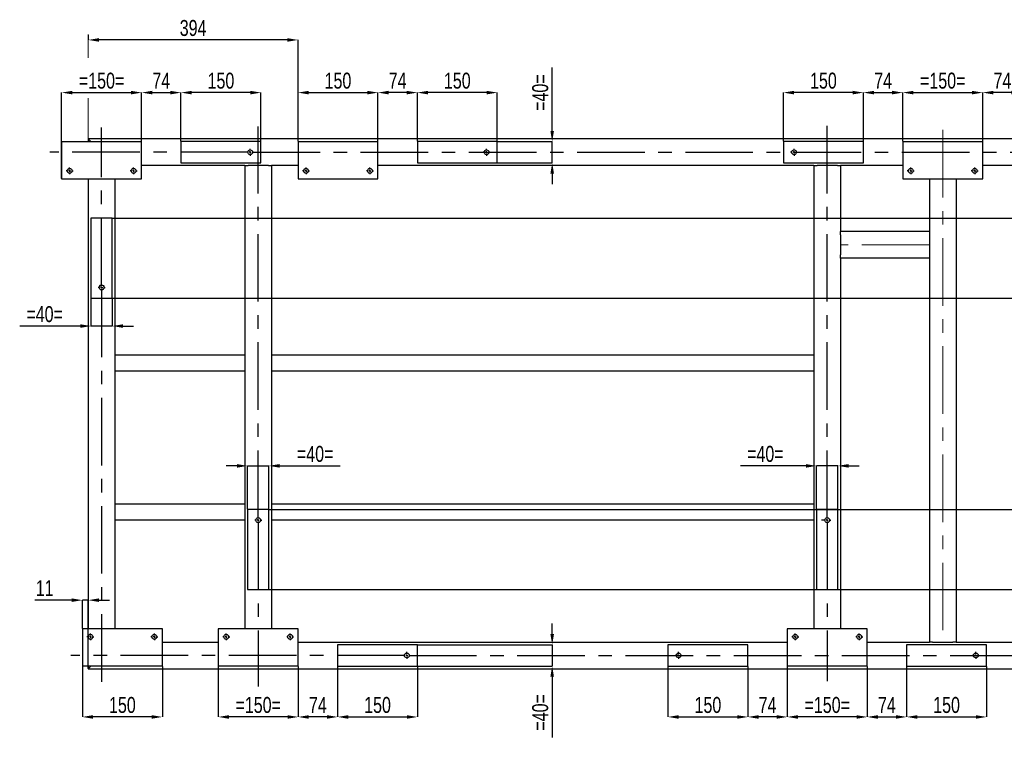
# Model space of a CAD drawing. Header units: millimetres. Extents: x 0 to 841, y 0 to 594.
# Tile 10 of 12: x 483 to 668, y 297 to 432. Entities that reach past the tile are written whole.
import ezdxf

# ---------------------------------------------------------------- set-up
doc = ezdxf.new("R2010")
doc.units = ezdxf.units.MM
doc.header["$PDSIZE"] = -1
doc.linetypes.add('CENTERX2', pattern=[20.32, 12.7, -2.54, 2.54, -2.54])
doc.layers.add('COTES', color=1, linetype='Continuous')
doc.layers.add('TRAIT-MIXTES', color=3, linetype='CENTERX2')
doc.layers.add('TRAIT-FORT', color=4, linetype='Continuous', lineweight=25)
doc.styles.add('SLDTEXTSTYLE0', font='TXT', dxfattribs={"width": 0.75})
doc.dimstyles.new('SLDDIMSTYLE0', dxfattribs={"dimtxt": 3, "dimasz": 2, "dimexe": 0, "dimexo": 0.0625, "dimgap": 0.75, "dimtad": 1, "dimdec": 0, "dimlfac": 10, "dimrnd": 1e-09, "dimzin": 12, "dimdsep": 46, "dimtxsty": 'SLDTEXTSTYLE0', "dimsah": 1, "dimcen": 0.09, "dimadec": 0, "dimazin": 3, "dimtfac": 1, "dimtdec": 0, "dimtofl": 0, "dimtmove": 0, "dimatfit": 3, "dimfxl": 1, "dimfrac": 2, "dimtolj": 1, "dimtzin": 12, "dimarcsym": 0})
doc.dimstyles.new('SLDDIMSTYLE1', dxfattribs={"dimtxt": 3, "dimasz": 2, "dimexe": 0, "dimexo": 0.0625, "dimgap": 0.75, "dimtad": 1, "dimdec": 0, "dimlfac": 10, "dimrnd": 1e-09, "dimzin": 12, "dimdsep": 46, "dimtxsty": 'SLDTEXTSTYLE0', "dimsah": 1, "dimcen": 0.09, "dimadec": 0, "dimazin": 3, "dimtfac": 1, "dimtdec": 0, "dimtmove": 0, "dimatfit": 0, "dimfxl": 1, "dimfrac": 2, "dimtolj": 1, "dimtzin": 12, "dimarcsym": 0})

# ---------------------------------------------------------------- blocks, each defined once
blk = doc.blocks.new('_D_45')
at = {"layer": 'COTES', "color": 0, "lineweight": -2, "transparency": 16777216}
for p, q in [((496.36, 429.35), (496.36, 428.39)), ((533.73, 428.39), (498.36, 428.39)), ((535.73, 409.37), (535.73, 428.39))]:
    blk.add_line(p, q, dxfattribs=at)
at = {"layer": 'COTES', "color": 0, "transparency": 16777216}
for points in [[(498.36, 428.73), (498.36, 428.06), (496.36, 428.39)], [(533.73, 428.73), (533.73, 428.06), (535.73, 428.39)]]:
    blk.add_solid(points, dxfattribs=at)
at = {"layer": 'Defpoints', "color": 0, "transparency": 16777216}
for p in [(496.36, 429.41), (496.36, 428.39), (535.73, 409.31)]:
    blk.add_point(p, dxfattribs=at)
at = {"layer": 'COTES', "color": 0, "transparency": 16777216, "insert": (516.04, 432.14), "char_height": 3, "attachment_point": 2, "style": 'SLDTEXTSTYLE0'}
blk.add_mtext('\\A1;394', dxfattribs=at)
blk = doc.blocks.new('_D_46')
at = {"layer": 'COTES', "color": 0, "lineweight": -2, "transparency": 16777216}
for p, q in [((491.36, 402.37), (491.36, 418.5)), ((493.36, 418.5), (504.36, 418.5)), ((506.36, 402.37), (506.36, 418.5))]:
    blk.add_line(p, q, dxfattribs=at)
at = {"layer": 'COTES', "color": 0, "transparency": 16777216}
for points in [[(493.36, 418.84), (493.36, 418.17), (491.36, 418.5)], [(504.36, 418.84), (504.36, 418.17), (506.36, 418.5)]]:
    blk.add_solid(points, dxfattribs=at)
at = {"layer": 'Defpoints', "color": 0, "transparency": 16777216}
for p in [(506.36, 418.5), (491.36, 402.31), (506.36, 402.31)]:
    blk.add_point(p, dxfattribs=at)
at = {"layer": 'COTES', "color": 0, "transparency": 16777216, "insert": (498.86, 422.25), "char_height": 3, "attachment_point": 2, "style": 'SLDTEXTSTYLE0'}
blk.add_mtext('\\A1;=150=', dxfattribs=at)
blk = doc.blocks.new('_D_47')
at = {"layer": 'COTES', "color": 0, "lineweight": -2, "transparency": 16777216}
for p, q in [((513.76, 409.37), (513.76, 418.5)), ((526.76, 418.5), (515.76, 418.5)), ((528.76, 409.37), (528.76, 418.5))]:
    blk.add_line(p, q, dxfattribs=at)
at = {"layer": 'COTES', "color": 0, "transparency": 16777216}
for points in [[(515.76, 418.84), (515.76, 418.17), (513.76, 418.5)], [(526.76, 418.84), (526.76, 418.17), (528.76, 418.5)]]:
    blk.add_solid(points, dxfattribs=at)
at = {"layer": 'Defpoints', "color": 0, "transparency": 16777216}
for p in [(513.76, 418.5), (513.76, 409.31), (528.76, 409.31)]:
    blk.add_point(p, dxfattribs=at)
at = {"layer": 'COTES', "color": 0, "transparency": 16777216, "insert": (521.26, 422.25), "char_height": 3, "attachment_point": 2, "style": 'SLDTEXTSTYLE0'}
blk.add_mtext('\\A1;150', dxfattribs=at)
blk = doc.blocks.new('_D_48')
at = {"layer": 'COTES', "color": 0, "lineweight": -2, "transparency": 16777216}
for p, q in [((506.36, 409.37), (506.36, 418.5)), ((508.36, 418.5), (511.76, 418.5)), ((513.76, 409.37), (513.76, 418.5))]:
    blk.add_line(p, q, dxfattribs=at)
at = {"layer": 'COTES', "color": 0, "transparency": 16777216}
for points in [[(508.36, 418.84), (508.36, 418.17), (506.36, 418.5)], [(511.76, 418.84), (511.76, 418.17), (513.76, 418.5)]]:
    blk.add_solid(points, dxfattribs=at)
at = {"layer": 'Defpoints', "color": 0, "transparency": 16777216}
for p in [(513.76, 418.5), (506.36, 409.31), (513.76, 409.31)]:
    blk.add_point(p, dxfattribs=at)
at = {"layer": 'COTES', "color": 0, "transparency": 16777216, "insert": (510.06, 422.25), "char_height": 3, "attachment_point": 2, "style": 'SLDTEXTSTYLE0'}
blk.add_mtext('\\A1;74', dxfattribs=at)
blk = doc.blocks.new('_D_49')
at = {"layer": 'COTES', "color": 0, "lineweight": -2, "transparency": 16777216}
for p, q in [((535.73, 409.37), (535.73, 418.5)), ((537.73, 418.5), (548.73, 418.5)), ((550.73, 409.37), (550.73, 418.5))]:
    blk.add_line(p, q, dxfattribs=at)
at = {"layer": 'COTES', "color": 0, "transparency": 16777216}
for points in [[(537.73, 418.84), (537.73, 418.17), (535.73, 418.5)], [(548.73, 418.84), (548.73, 418.17), (550.73, 418.5)]]:
    blk.add_solid(points, dxfattribs=at)
at = {"layer": 'Defpoints', "color": 0, "transparency": 16777216}
for p in [(550.73, 418.5), (535.73, 409.31), (550.73, 409.31)]:
    blk.add_point(p, dxfattribs=at)
at = {"layer": 'COTES', "color": 0, "transparency": 16777216, "insert": (543.23, 422.25), "char_height": 3, "attachment_point": 2, "style": 'SLDTEXTSTYLE0'}
blk.add_mtext('\\A1;150', dxfattribs=at)
blk = doc.blocks.new('_D_50')
at = {"layer": 'COTES', "color": 0, "lineweight": -2, "transparency": 16777216}
for p, q in [((558.13, 409.37), (558.13, 418.5)), ((571.13, 418.5), (560.13, 418.5)), ((573.13, 409.37), (573.13, 418.5))]:
    blk.add_line(p, q, dxfattribs=at)
at = {"layer": 'COTES', "color": 0, "transparency": 16777216}
for points in [[(560.13, 418.84), (560.13, 418.17), (558.13, 418.5)], [(571.13, 418.84), (571.13, 418.17), (573.13, 418.5)]]:
    blk.add_solid(points, dxfattribs=at)
at = {"layer": 'Defpoints', "color": 0, "transparency": 16777216}
for p in [(558.13, 418.5), (558.13, 409.31), (573.13, 409.31)]:
    blk.add_point(p, dxfattribs=at)
at = {"layer": 'COTES', "color": 0, "transparency": 16777216, "insert": (565.63, 422.25), "char_height": 3, "attachment_point": 2, "style": 'SLDTEXTSTYLE0'}
blk.add_mtext('\\A1;150', dxfattribs=at)
blk = doc.blocks.new('_D_51')
at = {"layer": 'COTES', "color": 0, "lineweight": -2, "transparency": 16777216}
for p, q in [((550.73, 409.37), (550.73, 418.5)), ((556.13, 418.5), (552.73, 418.5)), ((558.13, 409.37), (558.13, 418.5))]:
    blk.add_line(p, q, dxfattribs=at)
at = {"layer": 'COTES', "color": 0, "transparency": 16777216}
for points in [[(552.73, 418.84), (552.73, 418.17), (550.73, 418.5)], [(556.13, 418.84), (556.13, 418.17), (558.13, 418.5)]]:
    blk.add_solid(points, dxfattribs=at)
at = {"layer": 'Defpoints', "color": 0, "transparency": 16777216}
for p in [(550.73, 418.5), (550.73, 409.31), (558.13, 409.31)]:
    blk.add_point(p, dxfattribs=at)
at = {"layer": 'COTES', "color": 0, "transparency": 16777216, "insert": (554.43, 422.25), "char_height": 3, "attachment_point": 2, "style": 'SLDTEXTSTYLE0'}
blk.add_mtext('\\A1;74', dxfattribs=at)
blk = doc.blocks.new('_D_52')
at = {"layer": 'COTES', "color": 0, "lineweight": -2, "transparency": 16777216}
for p, q in [((649.26, 409.37), (649.26, 418.5)), ((651.26, 418.5), (662.26, 418.5)), ((664.26, 409.37), (664.26, 418.5))]:
    blk.add_line(p, q, dxfattribs=at)
at = {"layer": 'COTES', "color": 0, "transparency": 16777216}
for points in [[(651.26, 418.84), (651.26, 418.17), (649.26, 418.5)], [(662.26, 418.84), (662.26, 418.17), (664.26, 418.5)]]:
    blk.add_solid(points, dxfattribs=at)
at = {"layer": 'Defpoints', "color": 0, "transparency": 16777216}
for p in [(664.26, 418.5), (649.26, 409.31), (664.26, 409.31)]:
    blk.add_point(p, dxfattribs=at)
at = {"layer": 'COTES', "color": 0, "transparency": 16777216, "insert": (656.76, 422.25), "char_height": 3, "attachment_point": 2, "style": 'SLDTEXTSTYLE0'}
blk.add_mtext('\\A1;=150=', dxfattribs=at)
blk = doc.blocks.new('_D_53')
at = {"layer": 'COTES', "color": 0, "lineweight": -2, "transparency": 16777216}
for p, q in [((626.86, 409.37), (626.86, 418.5)), ((639.86, 418.5), (628.86, 418.5)), ((641.86, 409.37), (641.86, 418.5))]:
    blk.add_line(p, q, dxfattribs=at)
at = {"layer": 'COTES', "color": 0, "transparency": 16777216}
for points in [[(628.86, 418.84), (628.86, 418.17), (626.86, 418.5)], [(639.86, 418.84), (639.86, 418.17), (641.86, 418.5)]]:
    blk.add_solid(points, dxfattribs=at)
at = {"layer": 'Defpoints', "color": 0, "transparency": 16777216}
for p in [(626.86, 418.5), (626.86, 409.31), (641.86, 409.31)]:
    blk.add_point(p, dxfattribs=at)
at = {"layer": 'COTES', "color": 0, "transparency": 16777216, "insert": (634.36, 422.25), "char_height": 3, "attachment_point": 2, "style": 'SLDTEXTSTYLE0'}
blk.add_mtext('\\A1;150', dxfattribs=at)
blk = doc.blocks.new('_D_55')
at = {"layer": 'COTES', "color": 0, "lineweight": -2, "transparency": 16777216}
for p, q in [((641.86, 409.37), (641.86, 418.5)), ((643.86, 418.5), (647.26, 418.5)), ((649.26, 409.37), (649.26, 418.5))]:
    blk.add_line(p, q, dxfattribs=at)
at = {"layer": 'COTES', "color": 0, "transparency": 16777216}
for points in [[(643.86, 418.84), (643.86, 418.17), (641.86, 418.5)], [(647.26, 418.84), (647.26, 418.17), (649.26, 418.5)]]:
    blk.add_solid(points, dxfattribs=at)
at = {"layer": 'Defpoints', "color": 0, "transparency": 16777216}
for p in [(649.26, 418.5), (641.86, 409.31), (649.26, 409.31)]:
    blk.add_point(p, dxfattribs=at)
at = {"layer": 'COTES', "color": 0, "transparency": 16777216, "insert": (645.56, 422.25), "char_height": 3, "attachment_point": 2, "style": 'SLDTEXTSTYLE0'}
blk.add_mtext('\\A1;74', dxfattribs=at)
blk = doc.blocks.new('_D_56')
at = {"layer": 'COTES', "color": 0, "lineweight": -2, "transparency": 16777216}
for p, q in [((664.26, 409.37), (664.26, 418.5)), ((669.66, 418.5), (666.26, 418.5)), ((671.66, 409.37), (671.66, 418.5))]:
    blk.add_line(p, q, dxfattribs=at)
at = {"layer": 'COTES', "color": 0, "transparency": 16777216}
for points in [[(666.26, 418.84), (666.26, 418.17), (664.26, 418.5)], [(669.66, 418.84), (669.66, 418.17), (671.66, 418.5)]]:
    blk.add_solid(points, dxfattribs=at)
at = {"layer": 'Defpoints', "color": 0, "transparency": 16777216}
for p in [(664.26, 418.5), (664.26, 409.31), (671.66, 409.31)]:
    blk.add_point(p, dxfattribs=at)
at = {"layer": 'COTES', "color": 0, "transparency": 16777216, "insert": (667.96, 422.25), "char_height": 3, "attachment_point": 2, "style": 'SLDTEXTSTYLE0'}
blk.add_mtext('\\A1;74', dxfattribs=at)
blk = doc.blocks.new('_D_63')
at = {"layer": 'COTES', "color": 0, "lineweight": -2, "transparency": 16777216}
for p, q in [((493.26, 323.19), (486.3, 323.19)), ((495.26, 317.87), (495.26, 323.19)), ((496.36, 323.19), (495.26, 323.19)), ((496.36, 310.37), (496.36, 323.19)), ((498.36, 323.19), (500.36, 323.19))]:
    blk.add_line(p, q, dxfattribs=at)
at = {"layer": 'COTES', "color": 0, "transparency": 16777216}
for points in [[(493.26, 323.52), (493.26, 322.86), (495.26, 323.19)], [(498.36, 323.52), (498.36, 322.86), (496.36, 323.19)]]:
    blk.add_solid(points, dxfattribs=at)
at = {"layer": 'Defpoints', "color": 0, "transparency": 16777216}
for p in [(495.26, 323.19), (495.26, 317.81), (496.36, 310.31)]:
    blk.add_point(p, dxfattribs=at)
at = {"layer": 'COTES', "color": 0, "transparency": 16777216, "insert": (488.17, 326.94), "char_height": 3, "attachment_point": 2, "style": 'SLDTEXTSTYLE0'}
blk.add_mtext('\\A1;11', dxfattribs=at)
blk = doc.blocks.new('_D_64')
at = {"layer": 'COTES', "color": 0, "lineweight": -2, "transparency": 16777216}
for p, q in [((495.26, 310.75), (495.26, 301.26)), ((510.26, 310.75), (510.26, 301.26)), ((508.26, 301.26), (497.26, 301.26))]:
    blk.add_line(p, q, dxfattribs=at)
at = {"layer": 'COTES', "color": 0, "transparency": 16777216}
for points in [[(497.26, 301.59), (497.26, 300.92), (495.26, 301.26)], [(508.26, 301.59), (508.26, 300.92), (510.26, 301.26)]]:
    blk.add_solid(points, dxfattribs=at)
at = {"layer": 'Defpoints', "color": 0, "transparency": 16777216}
for p in [(495.26, 310.81), (510.26, 310.81), (495.26, 301.26)]:
    blk.add_point(p, dxfattribs=at)
at = {"layer": 'COTES', "color": 0, "transparency": 16777216, "insert": (502.76, 305.01), "char_height": 3, "attachment_point": 2, "style": 'SLDTEXTSTYLE0'}
blk.add_mtext('\\A1;150', dxfattribs=at)
blk = doc.blocks.new('_D_65')
at = {"layer": 'COTES', "color": 0, "lineweight": -2, "transparency": 16777216}
for p, q in [((520.76, 310.75), (520.76, 301.26)), ((535.76, 310.75), (535.76, 301.26)), ((533.76, 301.26), (522.76, 301.26))]:
    blk.add_line(p, q, dxfattribs=at)
at = {"layer": 'COTES', "color": 0, "transparency": 16777216}
for points in [[(522.76, 301.59), (522.76, 300.92), (520.76, 301.26)], [(533.76, 301.59), (533.76, 300.92), (535.76, 301.26)]]:
    blk.add_solid(points, dxfattribs=at)
at = {"layer": 'Defpoints', "color": 0, "transparency": 16777216}
for p in [(520.76, 310.81), (535.76, 310.81), (520.76, 301.26)]:
    blk.add_point(p, dxfattribs=at)
at = {"layer": 'COTES', "color": 0, "transparency": 16777216, "insert": (528.26, 305.01), "char_height": 3, "attachment_point": 2, "style": 'SLDTEXTSTYLE0'}
blk.add_mtext('\\A1;=150=', dxfattribs=at)
blk = doc.blocks.new('_D_66')
at = {"layer": 'COTES', "color": 0, "lineweight": -2, "transparency": 16777216}
for p, q in [((543.16, 310.75), (543.16, 301.26)), ((558.16, 310.75), (558.16, 301.26)), ((545.16, 301.26), (556.16, 301.26))]:
    blk.add_line(p, q, dxfattribs=at)
at = {"layer": 'COTES', "color": 0, "transparency": 16777216}
for points in [[(545.16, 301.59), (545.16, 300.92), (543.16, 301.26)], [(556.16, 301.59), (556.16, 300.92), (558.16, 301.26)]]:
    blk.add_solid(points, dxfattribs=at)
at = {"layer": 'Defpoints', "color": 0, "transparency": 16777216}
for p in [(543.16, 310.81), (558.16, 310.81), (558.16, 301.26)]:
    blk.add_point(p, dxfattribs=at)
at = {"layer": 'COTES', "color": 0, "transparency": 16777216, "insert": (550.66, 305.01), "char_height": 3, "attachment_point": 2, "style": 'SLDTEXTSTYLE0'}
blk.add_mtext('\\A1;150', dxfattribs=at)
blk = doc.blocks.new('_D_67')
at = {"layer": 'COTES', "color": 0, "lineweight": -2, "transparency": 16777216}
for p, q in [((535.76, 310.75), (535.76, 301.26)), ((543.16, 310.75), (543.16, 301.26)), ((541.16, 301.26), (537.76, 301.26))]:
    blk.add_line(p, q, dxfattribs=at)
at = {"layer": 'COTES', "color": 0, "transparency": 16777216}
for points in [[(537.76, 301.59), (537.76, 300.92), (535.76, 301.26)], [(541.16, 301.59), (541.16, 300.92), (543.16, 301.26)]]:
    blk.add_solid(points, dxfattribs=at)
at = {"layer": 'Defpoints', "color": 0, "transparency": 16777216}
for p in [(535.76, 310.81), (543.16, 310.81), (535.76, 301.26)]:
    blk.add_point(p, dxfattribs=at)
at = {"layer": 'COTES', "color": 0, "transparency": 16777216, "insert": (539.46, 305.01), "char_height": 3, "attachment_point": 2, "style": 'SLDTEXTSTYLE0'}
blk.add_mtext('\\A1;74', dxfattribs=at)
blk = doc.blocks.new('_D_68')
at = {"layer": 'COTES', "color": 0, "lineweight": -2, "transparency": 16777216}
for p, q in [((627.58, 310.75), (627.58, 301.26)), ((642.58, 310.75), (642.58, 301.26)), ((640.58, 301.26), (629.58, 301.26))]:
    blk.add_line(p, q, dxfattribs=at)
at = {"layer": 'COTES', "color": 0, "transparency": 16777216}
for points in [[(629.58, 301.59), (629.58, 300.92), (627.58, 301.26)], [(640.58, 301.59), (640.58, 300.92), (642.58, 301.26)]]:
    blk.add_solid(points, dxfattribs=at)
at = {"layer": 'Defpoints', "color": 0, "transparency": 16777216}
for p in [(627.58, 310.81), (642.58, 310.81), (627.58, 301.26)]:
    blk.add_point(p, dxfattribs=at)
at = {"layer": 'COTES', "color": 0, "transparency": 16777216, "insert": (635.08, 305.01), "char_height": 3, "attachment_point": 2, "style": 'SLDTEXTSTYLE0'}
blk.add_mtext('\\A1;=150=', dxfattribs=at)
blk = doc.blocks.new('_D_69')
at = {"layer": 'COTES', "color": 0, "lineweight": -2, "transparency": 16777216}
for p, q in [((605.18, 310.75), (605.18, 301.26)), ((620.18, 310.75), (620.18, 301.26)), ((607.18, 301.26), (618.18, 301.26))]:
    blk.add_line(p, q, dxfattribs=at)
at = {"layer": 'COTES', "color": 0, "transparency": 16777216}
for points in [[(607.18, 301.59), (607.18, 300.92), (605.18, 301.26)], [(618.18, 301.59), (618.18, 300.92), (620.18, 301.26)]]:
    blk.add_solid(points, dxfattribs=at)
at = {"layer": 'Defpoints', "color": 0, "transparency": 16777216}
for p in [(605.18, 310.81), (620.18, 310.81), (620.18, 301.26)]:
    blk.add_point(p, dxfattribs=at)
at = {"layer": 'COTES', "color": 0, "transparency": 16777216, "insert": (612.68, 305.01), "char_height": 3, "attachment_point": 2, "style": 'SLDTEXTSTYLE0'}
blk.add_mtext('\\A1;150', dxfattribs=at)
blk = doc.blocks.new('_D_70')
at = {"layer": 'COTES', "color": 0, "lineweight": -2, "transparency": 16777216}
for p, q in [((620.18, 310.75), (620.18, 301.26)), ((627.58, 310.75), (627.58, 301.26)), ((625.58, 301.26), (622.18, 301.26))]:
    blk.add_line(p, q, dxfattribs=at)
at = {"layer": 'COTES', "color": 0, "transparency": 16777216}
for points in [[(622.18, 301.59), (622.18, 300.92), (620.18, 301.26)], [(625.58, 301.59), (625.58, 300.92), (627.58, 301.26)]]:
    blk.add_solid(points, dxfattribs=at)
at = {"layer": 'Defpoints', "color": 0, "transparency": 16777216}
for p in [(620.18, 310.81), (627.58, 310.81), (620.18, 301.26)]:
    blk.add_point(p, dxfattribs=at)
at = {"layer": 'COTES', "color": 0, "transparency": 16777216, "insert": (623.88, 305.01), "char_height": 3, "attachment_point": 2, "style": 'SLDTEXTSTYLE0'}
blk.add_mtext('\\A1;74', dxfattribs=at)
blk = doc.blocks.new('_D_71')
at = {"layer": 'COTES', "color": 0, "lineweight": -2, "transparency": 16777216}
for p, q in [((649.98, 310.75), (649.98, 301.26)), ((664.98, 310.75), (664.98, 301.26)), ((651.98, 301.26), (662.98, 301.26))]:
    blk.add_line(p, q, dxfattribs=at)
at = {"layer": 'COTES', "color": 0, "transparency": 16777216}
for points in [[(651.98, 301.59), (651.98, 300.92), (649.98, 301.26)], [(662.98, 301.59), (662.98, 300.92), (664.98, 301.26)]]:
    blk.add_solid(points, dxfattribs=at)
at = {"layer": 'Defpoints', "color": 0, "transparency": 16777216}
for p in [(649.98, 310.81), (664.98, 310.81), (664.98, 301.26)]:
    blk.add_point(p, dxfattribs=at)
at = {"layer": 'COTES', "color": 0, "transparency": 16777216, "insert": (657.48, 305.01), "char_height": 3, "attachment_point": 2, "style": 'SLDTEXTSTYLE0'}
blk.add_mtext('\\A1;150', dxfattribs=at)
blk = doc.blocks.new('_D_72')
at = {"layer": 'COTES', "color": 0, "lineweight": -2, "transparency": 16777216}
for p, q in [((642.58, 310.75), (642.58, 301.26)), ((649.98, 310.75), (649.98, 301.26)), ((644.58, 301.26), (647.98, 301.26))]:
    blk.add_line(p, q, dxfattribs=at)
at = {"layer": 'COTES', "color": 0, "transparency": 16777216}
for points in [[(644.58, 301.59), (644.58, 300.92), (642.58, 301.26)], [(647.98, 301.59), (647.98, 300.92), (649.98, 301.26)]]:
    blk.add_solid(points, dxfattribs=at)
at = {"layer": 'Defpoints', "color": 0, "transparency": 16777216}
for p in [(642.58, 310.81), (649.98, 310.81), (649.98, 301.26)]:
    blk.add_point(p, dxfattribs=at)
at = {"layer": 'COTES', "color": 0, "transparency": 16777216, "insert": (646.28, 305.01), "char_height": 3, "attachment_point": 2, "style": 'SLDTEXTSTYLE0'}
blk.add_mtext('\\A1;74', dxfattribs=at)
blk = doc.blocks.new('_D_79')
at = {"layer": 'COTES', "color": 0, "lineweight": -2, "transparency": 16777216}
for p, q in [((802.86, 394.91), (802.86, 414.34)), ((500.92, 394.91), (802.86, 394.91)), ((802.86, 381.91), (802.86, 392.91)), ((500.92, 379.91), (802.86, 379.91))]:
    blk.add_line(p, q, dxfattribs=at)
at = {"layer": 'COTES', "color": 0, "transparency": 16777216}
for points in [[(802.52, 392.91), (803.19, 392.91), (802.86, 394.91)], [(802.52, 381.91), (803.19, 381.91), (802.86, 379.91)]]:
    blk.add_solid(points, dxfattribs=at)
at = {"layer": 'Defpoints', "color": 0, "transparency": 16777216}
for p in [(500.86, 394.91), (802.86, 394.91), (500.86, 379.91)]:
    blk.add_point(p, dxfattribs=at)
at = {"layer": 'COTES', "color": 0, "transparency": 16777216, "insert": (799.11, 411.15), "char_height": 3, "attachment_point": 2, "rotation": 90, "style": 'SLDTEXTSTYLE0'}
blk.add_mtext('\\A1;150', dxfattribs=at)
blk = doc.blocks.new('_D_80')
at = {"layer": 'COTES', "color": 0, "lineweight": -2, "transparency": 16777216}
for p, q in [((530.32, 340.21), (802.86, 340.21)), ((802.86, 327.21), (802.86, 338.21)), ((530.32, 325.21), (802.86, 325.21))]:
    blk.add_line(p, q, dxfattribs=at)
at = {"layer": 'COTES', "color": 0, "transparency": 16777216}
for points in [[(802.52, 338.21), (803.19, 338.21), (802.86, 340.21)], [(802.52, 327.21), (803.19, 327.21), (802.86, 325.21)]]:
    blk.add_solid(points, dxfattribs=at)
at = {"layer": 'Defpoints', "color": 0, "transparency": 16777216}
for p in [(530.26, 340.21), (802.86, 340.21), (530.26, 325.21)]:
    blk.add_point(p, dxfattribs=at)
at = {"layer": 'COTES', "color": 0, "transparency": 16777216, "insert": (799.11, 332.71), "char_height": 3, "attachment_point": 2, "rotation": 90, "style": 'SLDTEXTSTYLE0'}
blk.add_mtext('\\A1;150', dxfattribs=at)
blk = doc.blocks.new('_D_87')
at = {"layer": 'COTES', "color": 0, "lineweight": -2, "transparency": 16777216}
for p, q in [((496.86, 379.85), (496.86, 374.66)), ((500.86, 379.85), (500.86, 374.66)), ((494.86, 374.66), (483.48, 374.66)), ((500.86, 374.66), (496.86, 374.66)), ((502.86, 374.66), (504.86, 374.66))]:
    blk.add_line(p, q, dxfattribs=at)
at = {"layer": 'COTES', "color": 0, "transparency": 16777216}
for points in [[(494.86, 375), (494.86, 374.33), (496.86, 374.66)], [(502.86, 375), (502.86, 374.33), (500.86, 374.66)]]:
    blk.add_solid(points, dxfattribs=at)
at = {"layer": 'Defpoints', "color": 0, "transparency": 16777216}
for p in [(496.86, 379.91), (500.86, 379.91), (500.86, 374.66)]:
    blk.add_point(p, dxfattribs=at)
at = {"layer": 'COTES', "color": 0, "transparency": 16777216, "insert": (488.17, 378.41), "char_height": 3, "attachment_point": 2, "style": 'SLDTEXTSTYLE0'}
blk.add_mtext('\\A1;=40=', dxfattribs=at)
blk = doc.blocks.new('_D_88')
at = {"layer": 'COTES', "color": 0, "lineweight": -2, "transparency": 16777216}
for p, q in [((524.26, 348.41), (522.26, 348.41)), ((526.26, 340.27), (526.26, 348.41)), ((526.26, 348.41), (530.26, 348.41)), ((530.26, 340.27), (530.26, 348.41)), ((532.26, 348.41), (543.63, 348.41))]:
    blk.add_line(p, q, dxfattribs=at)
at = {"layer": 'COTES', "color": 0, "transparency": 16777216}
for points in [[(524.26, 348.74), (524.26, 348.07), (526.26, 348.41)], [(532.26, 348.74), (532.26, 348.07), (530.26, 348.41)]]:
    blk.add_solid(points, dxfattribs=at)
at = {"layer": 'Defpoints', "color": 0, "transparency": 16777216}
for p in [(526.26, 348.41), (526.26, 340.21), (530.26, 340.21)]:
    blk.add_point(p, dxfattribs=at)
at = {"layer": 'COTES', "color": 0, "transparency": 16777216, "insert": (538.95, 352.16), "char_height": 3, "attachment_point": 2, "style": 'SLDTEXTSTYLE0'}
blk.add_mtext('\\A1;=40=', dxfattribs=at)
blk = doc.blocks.new('_D_89')
at = {"layer": 'COTES', "color": 0, "lineweight": -2, "transparency": 16777216}
for p, q in [((631.08, 348.41), (618.77, 348.41)), ((633.08, 340.27), (633.08, 348.41)), ((637.08, 348.41), (633.08, 348.41)), ((637.08, 340.27), (637.08, 348.41)), ((639.08, 348.41), (641.08, 348.41))]:
    blk.add_line(p, q, dxfattribs=at)
at = {"layer": 'COTES', "color": 0, "transparency": 16777216}
for points in [[(631.08, 348.74), (631.08, 348.07), (633.08, 348.41)], [(639.08, 348.74), (639.08, 348.07), (637.08, 348.41)]]:
    blk.add_solid(points, dxfattribs=at)
at = {"layer": 'Defpoints', "color": 0, "transparency": 16777216}
for p in [(633.08, 348.41), (633.08, 340.21), (637.08, 340.21)]:
    blk.add_point(p, dxfattribs=at)
at = {"layer": 'COTES', "color": 0, "transparency": 16777216, "insert": (623.46, 352.16), "char_height": 3, "attachment_point": 2, "style": 'SLDTEXTSTYLE0'}
blk.add_mtext('\\A1;=40=', dxfattribs=at)
blk = doc.blocks.new('_D_92')
at = {"layer": 'COTES', "color": 0, "lineweight": -2, "transparency": 16777216}
for p, q in [((583.44, 411.31), (583.44, 423.19)), ((573.19, 409.31), (583.44, 409.31)), ((583.44, 405.31), (583.44, 409.31)), ((573.19, 405.31), (583.44, 405.31)), ((583.44, 403.31), (583.44, 401.31))]:
    blk.add_line(p, q, dxfattribs=at)
at = {"layer": 'COTES', "color": 0, "transparency": 16777216}
for points in [[(583.11, 411.31), (583.78, 411.31), (583.44, 409.31)], [(583.11, 403.31), (583.78, 403.31), (583.44, 405.31)]]:
    blk.add_solid(points, dxfattribs=at)
at = {"layer": 'Defpoints', "color": 0, "transparency": 16777216}
for p in [(573.13, 409.31), (583.44, 409.31), (573.13, 405.31)]:
    blk.add_point(p, dxfattribs=at)
at = {"layer": 'COTES', "color": 0, "transparency": 16777216, "insert": (579.69, 418.5), "char_height": 3, "attachment_point": 2, "rotation": 90, "style": 'SLDTEXTSTYLE0'}
blk.add_mtext('\\A1;=40=', dxfattribs=at)
blk = doc.blocks.new('_D_93')
at = {"layer": 'COTES', "color": 0, "lineweight": -2, "transparency": 16777216}
for p, q in [((583.44, 316.81), (583.44, 318.81)), ((558.22, 314.81), (583.44, 314.81)), ((583.44, 314.81), (583.44, 310.81)), ((558.22, 310.81), (583.44, 310.81)), ((583.44, 308.81), (583.44, 297.43))]:
    blk.add_line(p, q, dxfattribs=at)
at = {"layer": 'COTES', "color": 0, "transparency": 16777216}
for points in [[(583.11, 316.81), (583.78, 316.81), (583.44, 314.81)], [(583.11, 308.81), (583.78, 308.81), (583.44, 310.81)]]:
    blk.add_solid(points, dxfattribs=at)
at = {"layer": 'Defpoints', "color": 0, "transparency": 16777216}
for p in [(558.16, 314.81), (583.44, 314.81), (558.16, 310.81)]:
    blk.add_point(p, dxfattribs=at)
at = {"layer": 'COTES', "color": 0, "transparency": 16777216, "insert": (579.69, 302.12), "char_height": 3, "attachment_point": 2, "rotation": 90, "style": 'SLDTEXTSTYLE0'}
blk.add_mtext('\\A1;=40=', dxfattribs=at)
blk = doc.blocks.new('SW_CENTERMARKSYMBOL_13')
at = {"layer": 'TRAIT-MIXTES', "color": 0}
for p, q in [((-0.4, 0), (-0.65, 0)), ((0, 0), (-0.2, 0)), ((0, 0.4), (0, 0.65)), ((0, 0), (0, 0.2)), ((0, 0), (0, -0.2)), ((0, 0), (0.2, 0)), ((0.4, 0), (0.65, 0)), ((0, -0.4), (0, -0.65))]:
    blk.add_line(p, q, dxfattribs=at)
blk = doc.blocks.new('SW_CENTERMARKSYMBOL_14')
at = {"layer": 'TRAIT-MIXTES', "color": 0}
for p, q in [((-0.4, 0), (-0.65, 0)), ((0, 0), (-0.2, 0)), ((0, 0.4), (0, 0.65)), ((0, 0), (0, 0.2)), ((0, 0), (0, -0.2)), ((0, 0), (0.2, 0)), ((0.4, 0), (0.65, 0)), ((0, -0.4), (0, -0.65))]:
    blk.add_line(p, q, dxfattribs=at)
blk = doc.blocks.new('SW_CENTERMARKSYMBOL_15')
at = {"layer": 'TRAIT-MIXTES', "color": 0}
for p, q in [((-0.4, 0), (-0.65, 0)), ((0, 0), (-0.2, 0)), ((0, 0.4), (0, 0.65)), ((0, 0), (0, 0.2)), ((0, 0), (0, -0.2)), ((0, 0), (0.2, 0)), ((0.4, 0), (0.65, 0)), ((0, -0.4), (0, -0.65))]:
    blk.add_line(p, q, dxfattribs=at)
blk = doc.blocks.new('SW_CENTERMARKSYMBOL_16')
at = {"layer": 'TRAIT-MIXTES', "color": 0}
for p, q in [((-0.4, 0), (-0.65, 0)), ((0, 0), (-0.2, 0)), ((0, 0.4), (0, 0.65)), ((0, 0), (0, 0.2)), ((0, 0), (0, -0.2)), ((0, 0), (0.2, 0)), ((0.4, 0), (0.65, 0)), ((0, -0.4), (0, -0.65))]:
    blk.add_line(p, q, dxfattribs=at)
blk = doc.blocks.new('SW_CENTERMARKSYMBOL_20')
at = {"layer": 'TRAIT-MIXTES', "color": 0}
for p, q in [((-0.4, 0), (-0.65, 0)), ((0, 0), (-0.2, 0)), ((0, 0.4), (0, 0.65)), ((0, 0), (0, 0.2)), ((0, 0), (0, -0.2)), ((0, 0), (0.2, 0)), ((0.4, 0), (0.65, 0)), ((0, -0.4), (0, -0.65))]:
    blk.add_line(p, q, dxfattribs=at)
blk = doc.blocks.new('SW_CENTERMARKSYMBOL_21')
at = {"layer": 'TRAIT-MIXTES', "color": 0}
for p, q in [((-0.4, 0), (-63.07, 0)), ((0, 0), (-0.2, 0)), ((0, 0.4), (0, 0.65)), ((0, 0), (0, 0.2)), ((0, 0), (0, -0.2)), ((0, 0), (0.2, 0)), ((0.4, 0), (241.91, 0)), ((0, -0.4), (0, -0.65))]:
    blk.add_line(p, q, dxfattribs=at)
blk = doc.blocks.new('SW_CENTERMARKSYMBOL_22')
at = {"layer": 'TRAIT-MIXTES', "color": 0}
for p, q in [((-0.4, 0), (-0.65, 0)), ((0, 0), (-0.2, 0)), ((0, 0.4), (0, 0.65)), ((0, 0), (0, 0.2)), ((0, 0), (0, -0.2)), ((0, 0), (0.2, 0)), ((0.4, 0), (0.65, 0)), ((0, -0.4), (0, -0.65))]:
    blk.add_line(p, q, dxfattribs=at)
blk = doc.blocks.new('SW_CENTERMARKSYMBOL_23')
at = {"layer": 'TRAIT-MIXTES', "color": 0}
for p, q in [((-0.4, 0), (-0.65, 0)), ((0, 0), (-0.2, 0)), ((0, 0.4), (0, 0.65)), ((0, 0), (0, 0.2)), ((0, 0), (0, -0.2)), ((0, 0), (0.2, 0)), ((0.4, 0), (0.65, 0)), ((0, -0.4), (0, -0.65))]:
    blk.add_line(p, q, dxfattribs=at)
blk = doc.blocks.new('SW_CENTERMARKSYMBOL_24')
at = {"layer": 'TRAIT-MIXTES', "color": 0}
for p, q in [((-0.4, 0), (-37.62, 0)), ((0, 0), (-0.2, 0)), ((0, 0.4), (0, 0.65)), ((0, 0), (0, 0.2)), ((0, 0), (0, -0.2)), ((0, 0), (0.2, 0)), ((0.4, 0), (269.62, 0)), ((0, -0.4), (0, -0.65))]:
    blk.add_line(p, q, dxfattribs=at)
blk = doc.blocks.new('SW_CENTERMARKSYMBOL_30')
at = {"layer": 'TRAIT-MIXTES', "color": 0}
for p, q in [((-0.4, 0), (-0.65, 0)), ((0, 0), (-0.2, 0)), ((0, 0.4), (0, 0.65)), ((0, 0), (0, 0.2)), ((0, 0), (0, -0.2)), ((0, 0), (0.2, 0)), ((0.4, 0), (0.65, 0)), ((0, -0.4), (0, -0.65))]:
    blk.add_line(p, q, dxfattribs=at)
blk = doc.blocks.new('SW_CENTERMARKSYMBOL_31')
at = {"layer": 'TRAIT-MIXTES', "color": 0}
for p, q in [((-0.4, 0), (-0.65, 0)), ((0, 0), (-0.2, 0)), ((0, 0.4), (0, 0.65)), ((0, 0), (0, 0.2)), ((0, 0), (0, -0.2)), ((0, 0), (0.2, 0)), ((0.4, 0), (0.65, 0)), ((0, -0.4), (0, -0.65))]:
    blk.add_line(p, q, dxfattribs=at)
blk = doc.blocks.new('SW_CENTERMARKSYMBOL_33')
at = {"layer": 'TRAIT-MIXTES', "color": 0}
for p, q in [((0, 0.4), (0, 75.34)), ((-0.4, 0), (-1.05, 0)), ((0, 0), (-0.2, 0)), ((0, 0), (0, 0.2)), ((0, 0), (0, -0.2)), ((0, 0), (0.2, 0)), ((0.4, 0), (0.65, 0)), ((0, -0.4), (0, -30.26))]:
    blk.add_line(p, q, dxfattribs=at)
blk = doc.blocks.new('SW_CENTERMARKSYMBOL_34')
at = {"layer": 'TRAIT-MIXTES', "color": 0}
for p, q in [((-0.4, 0), (-0.65, 0)), ((0, 0), (-0.2, 0)), ((0, 0.4), (0, 0.65)), ((0, 0), (0, 0.2)), ((0, 0), (0, -0.2)), ((0, 0), (0.2, 0)), ((0.4, 0), (0.65, 0)), ((0, -0.4), (0, -0.65))]:
    blk.add_line(p, q, dxfattribs=at)
blk = doc.blocks.new('SW_CENTERMARKSYMBOL_35')
at = {"layer": 'TRAIT-MIXTES', "color": 0}
for p, q in [((-0.4, 0), (-0.65, 0)), ((0, 0), (-0.2, 0)), ((0, 0.4), (0, 0.65)), ((0, 0), (0, 0.2)), ((0, 0), (0, -0.2)), ((0, 0), (0.2, 0)), ((0.4, 0), (0.65, 0)), ((0, -0.4), (0, -0.65))]:
    blk.add_line(p, q, dxfattribs=at)
blk = doc.blocks.new('SW_CENTERMARKSYMBOL_36')
at = {"layer": 'TRAIT-MIXTES', "color": 0}
for p, q in [((-0.4, 0), (-0.65, 0)), ((0, 0), (-0.2, 0)), ((0, 0.4), (0, 0.65)), ((0, 0), (0, 0.2)), ((0, 0), (0, -0.2)), ((0, 0), (0.2, 0)), ((0.4, 0), (0.65, 0)), ((0, -0.4), (0, -0.65))]:
    blk.add_line(p, q, dxfattribs=at)
blk = doc.blocks.new('SW_CENTERMARKSYMBOL_37')
at = {"layer": 'TRAIT-MIXTES', "color": 0}
for p, q in [((-0.4, 0), (-0.65, 0)), ((0, 0), (-0.2, 0)), ((0, 0.4), (0, 0.65)), ((0, 0), (0, 0.2)), ((0, 0), (0, -0.2)), ((0, 0), (0.2, 0)), ((0.4, 0), (0.65, 0)), ((0, -0.4), (0, -0.65))]:
    blk.add_line(p, q, dxfattribs=at)
blk = doc.blocks.new('SW_CENTERMARKSYMBOL_38')
at = {"layer": 'TRAIT-MIXTES', "color": 0}
for p, q in [((0, 0.4), (0, 73.92)), ((-0.4, 0), (-0.65, 0)), ((0, 0), (-0.2, 0)), ((0, 0), (0, 0.2)), ((0, 0), (0, -0.2)), ((0, 0), (0.2, 0)), ((0.4, 0), (0.65, 0)), ((0, -0.4), (0, -31.21))]:
    blk.add_line(p, q, dxfattribs=at)
blk = doc.blocks.new('SW_CENTERMARKSYMBOL_41')
at = {"layer": 'TRAIT-MIXTES', "color": 0}
for p, q in [((-0.4, 0), (-0.65, 0)), ((0, 0), (-0.2, 0)), ((0, 0.4), (0, 0.65)), ((0, 0), (0, 0.2)), ((0, 0), (0, -0.2)), ((0, 0), (0.2, 0)), ((0.4, 0), (0.65, 0)), ((0, -0.4), (0, -0.65))]:
    blk.add_line(p, q, dxfattribs=at)
blk = doc.blocks.new('SW_CENTERMARKSYMBOL_42')
at = {"layer": 'TRAIT-MIXTES', "color": 0}
for p, q in [((-0.4, 0), (-0.65, 0)), ((0, 0), (-0.2, 0)), ((0, 0.4), (0, 0.65)), ((0, 0), (0, 0.2)), ((0, 0), (0, -0.2)), ((0, 0), (0.2, 0)), ((0.4, 0), (0.65, 0)), ((0, -0.4), (0, -0.65))]:
    blk.add_line(p, q, dxfattribs=at)
blk = doc.blocks.new('SW_CENTERMARKSYMBOL_43')
at = {"layer": 'TRAIT-MIXTES', "color": 0}
for p, q in [((-0.4, 0), (-0.65, 0)), ((0, 0), (-0.2, 0)), ((0, 0.4), (0, 0.65)), ((0, 0), (0, 0.2)), ((0, 0), (0, -0.2)), ((0, 0), (0.2, 0)), ((0.4, 0), (0.65, 0)), ((0, -0.4), (0, -0.65))]:
    blk.add_line(p, q, dxfattribs=at)
blk = doc.blocks.new('SW_CENTERMARKSYMBOL_45')
at = {"layer": 'TRAIT-MIXTES', "color": 0}
for p, q in [((0, 0.4), (0, 30.01)), ((-0.4, 0), (-0.65, 0)), ((0, 0), (-0.2, 0)), ((0, 0), (0, 0.2)), ((0, 0), (0, -0.2)), ((0, 0), (0.2, 0)), ((0.4, 0), (0.65, 0)), ((0, -0.4), (0, -75.25))]:
    blk.add_line(p, q, dxfattribs=at)

msp = doc.modelspace()

# ---------------------------------------------------------------- linework, layer by layer
at = {"lineweight": 18}
msp.add_arc((498.86, 381.91), 0.5, 255, 195, dxfattribs=at)
at = {"layer": 'TRAIT-FORT', "lineweight": 25}
for p, q in [((491.36, 409.31), (491.36, 402.31)), ((491.36, 409.31), (506.36, 409.31)), ((496.36, 409.81), (496.36, 409.31)), ((496.36, 409.81), (496.86, 409.31)), ((787.86, 409.81), (496.36, 409.81)), ((496.36, 409.81), (496.86, 409.31)), ((506.36, 402.31), (506.36, 409.31)), ((513.76, 409.31), (513.76, 405.31)), ((528.76, 409.31), (513.76, 409.31)), ((528.76, 405.31), (528.76, 409.31)), ((535.73, 409.31), (535.73, 402.31)), ((535.73, 409.31), (550.73, 409.31)), ((550.73, 402.31), (550.73, 409.31)), ((573.13, 409.31), (558.13, 409.31)), ((558.13, 409.31), (558.13, 405.31)), ((573.13, 405.31), (573.13, 409.31)), ((641.86, 409.31), (626.86, 409.31)), ((626.86, 409.31), (626.86, 405.31)), ((641.86, 405.31), (641.86, 409.31)), ((649.26, 409.31), (664.26, 409.31)), ((649.26, 409.31), (649.26, 402.31)), ((664.26, 402.31), (664.26, 409.31)), ((525.76, 404.81), (506.36, 404.81)), ((513.76, 405.31), (528.76, 405.31)), ((525.76, 404.81), (525.76, 317.81)), ((525.76, 404.81), (526.36, 404.81)), ((530.16, 404.81), (526.36, 404.81)), ((530.16, 404.81), (530.76, 404.81)), ((530.76, 404.81), (530.76, 317.81)), ((535.73, 404.81), (530.76, 404.81)), ((632.58, 404.81), (550.73, 404.81)), ((558.13, 405.31), (573.13, 405.31)), ((626.86, 405.31), (641.86, 405.31)), ((632.58, 404.81), (632.58, 317.81)), ((632.58, 404.81), (633.18, 404.81)), ((636.98, 404.81), (633.18, 404.81)), ((636.98, 404.81), (637.58, 404.81)), ((637.58, 404.81), (637.58, 392.41)), ((649.26, 404.81), (637.58, 404.81)), ((735.46, 404.81), (664.26, 404.81)), ((491.36, 402.31), (506.36, 402.31)), ((496.36, 402.31), (496.36, 317.81)), ((501.36, 402.31), (501.36, 317.81)), ((535.73, 402.31), (550.73, 402.31)), ((649.26, 402.31), (664.26, 402.31)), ((654.26, 402.31), (654.26, 392.41)), ((659.26, 402.31), (659.26, 315.31)), ((496.86, 394.91), (496.86, 379.91)), ((500.86, 394.91), (496.86, 394.91)), ((500.86, 379.91), (500.86, 394.91)), ((637.58, 391.81), (637.58, 392.41)), ((654.26, 392.41), (637.58, 392.41)), ((654.26, 392.41), (654.26, 391.81)), ((637.58, 391.81), (637.58, 388.01)), ((654.26, 391.81), (654.26, 388.01)), ((637.58, 387.41), (637.58, 388.01)), ((654.26, 387.41), (637.58, 387.41)), ((637.58, 387.41), (637.58, 317.81)), ((654.26, 388.01), (654.26, 387.41)), ((654.26, 387.41), (654.26, 315.31)), ((496.86, 379.91), (500.86, 379.91)), ((525.76, 369.21), (501.36, 369.21)), ((632.58, 369.21), (530.76, 369.21)), ((525.76, 366.21), (501.36, 366.21)), ((632.58, 366.21), (530.76, 366.21)), ((525.76, 341.21), (501.36, 341.21)), ((526.26, 340.21), (526.26, 325.21)), ((530.26, 340.21), (526.26, 340.21)), ((530.26, 325.21), (530.26, 340.21)), ((632.58, 341.21), (530.76, 341.21)), ((633.08, 340.21), (633.08, 325.21)), ((637.08, 340.21), (633.08, 340.21)), ((637.08, 325.21), (637.08, 340.21)), ((525.76, 338.21), (501.36, 338.21)), ((632.58, 338.21), (530.76, 338.21)), ((526.26, 325.21), (530.26, 325.21)), ((633.08, 325.21), (637.08, 325.21)), ((510.26, 317.81), (495.26, 317.81)), ((495.26, 317.81), (495.26, 310.81)), ((496.36, 316.52), (496.36, 316.1)), ((510.26, 310.81), (510.26, 317.81)), ((535.76, 317.81), (520.76, 317.81)), ((520.76, 317.81), (520.76, 310.81)), ((535.76, 310.81), (535.76, 317.81)), ((627.58, 317.81), (627.58, 310.81)), ((642.58, 317.81), (627.58, 317.81)), ((642.58, 310.81), (642.58, 317.81)), ((510.26, 315.31), (520.76, 315.31)), ((535.76, 315.31), (627.58, 315.31)), ((543.16, 314.81), (543.16, 310.81)), ((558.16, 314.81), (543.16, 314.81)), ((558.16, 310.81), (558.16, 314.81)), ((605.18, 314.81), (605.18, 310.81)), ((620.18, 314.81), (605.18, 314.81)), ((620.18, 310.81), (620.18, 314.81)), ((642.58, 315.31), (654.26, 315.31)), ((664.98, 314.81), (649.98, 314.81)), ((649.98, 314.81), (649.98, 310.81)), ((654.86, 315.31), (654.26, 315.31)), ((654.86, 315.31), (658.66, 315.31)), ((659.26, 315.31), (658.66, 315.31)), ((659.26, 315.31), (735.46, 315.31)), ((664.98, 310.81), (664.98, 314.81)), ((510.26, 310.81), (495.26, 310.81)), ((496.36, 310.81), (496.36, 310.31)), ((496.86, 310.81), (496.36, 310.31)), ((496.86, 310.81), (496.36, 310.31)), ((535.76, 310.81), (520.76, 310.81)), ((543.16, 310.81), (558.16, 310.81)), ((605.18, 310.81), (620.18, 310.81)), ((642.58, 310.81), (627.58, 310.81)), ((649.98, 310.81), (664.98, 310.81)), ((496.36, 310.31), (787.86, 310.31))]:
    msp.add_line(p, q, dxfattribs=at)
for centre in [(526.76, 407.31), (571.13, 407.31), (628.86, 407.31), (492.86, 403.81), (504.86, 403.81), (537.23, 403.81), (549.23, 403.81), (650.76, 403.81), (662.76, 403.81), (498.86, 381.91), (528.26, 338.21), (635.08, 338.21), (496.76, 316.31), (508.76, 316.31), (522.26, 316.31), (534.26, 316.31), (629.08, 316.31), (641.08, 316.31), (556.16, 312.81), (607.18, 312.81), (662.98, 312.81)]:
    msp.add_circle(centre, 0.45, dxfattribs=at)
at = {"layer": 'TRAIT-MIXTES', "lineweight": 18}
for p, q in [((496.36, 425.03), (496.36, 429.41)), ((496.36, 409.81), (496.36, 417.45)), ((656.76, 411.51), (656.76, 315.31)), ((654.26, 389.91), (637.58, 389.91))]:
    msp.add_line(p, q, dxfattribs=at)

# ---------------------------------------------------------------- block references
at = {"layer": 'TRAIT-MIXTES'}
for name, p in [('SW_CENTERMARKSYMBOL_33', (635.08, 338.21)), ('SW_CENTERMARKSYMBOL_45', (498.86, 381.91)), ('SW_CENTERMARKSYMBOL_38', (528.26, 338.21)), ('SW_CENTERMARKSYMBOL_24', (526.76, 407.31)), ('SW_CENTERMARKSYMBOL_31', (571.13, 407.31)), ('SW_CENTERMARKSYMBOL_41', (628.86, 407.31)), ('SW_CENTERMARKSYMBOL_23', (492.86, 403.81)), ('SW_CENTERMARKSYMBOL_22', (504.86, 403.81)), ('SW_CENTERMARKSYMBOL_35', (537.23, 403.81)), ('SW_CENTERMARKSYMBOL_34', (549.23, 403.81)), ('SW_CENTERMARKSYMBOL_16', (650.76, 403.81)), ('SW_CENTERMARKSYMBOL_15', (662.76, 403.81)), ('SW_CENTERMARKSYMBOL_43', (496.76, 316.31)), ('SW_CENTERMARKSYMBOL_42', (508.76, 316.31)), ('SW_CENTERMARKSYMBOL_14', (522.26, 316.31)), ('SW_CENTERMARKSYMBOL_13', (534.26, 316.31)), ('SW_CENTERMARKSYMBOL_37', (629.08, 316.31)), ('SW_CENTERMARKSYMBOL_36', (641.08, 316.31)), ('SW_CENTERMARKSYMBOL_21', (556.16, 312.81)), ('SW_CENTERMARKSYMBOL_20', (607.18, 312.81)), ('SW_CENTERMARKSYMBOL_30', (662.98, 312.81))]:
    msp.add_blockref(name, p, dxfattribs=at)

# ---------------------------------------------------------------- dimensions: what is measured, and where the dimension line sits
at = {"layer": 'COTES'}
for base, p1, p2, dimstyle, picture, middle in [((496.36, 428.39), (535.73, 409.31), (496.36, 429.41), 'SLDDIMSTYLE0', '_D_45', (516.04, 428.39)), ((513.76, 418.5), (506.36, 409.31), (513.76, 409.31), 'SLDDIMSTYLE1', '_D_48', (510.06, 418.5)), ((513.76, 418.5), (528.76, 409.31), (513.76, 409.31), 'SLDDIMSTYLE0', '_D_47', (521.26, 418.5)), ((550.73, 418.5), (535.73, 409.31), (550.73, 409.31), 'SLDDIMSTYLE0', '_D_49', (543.23, 418.5)), ((550.73, 418.5), (558.13, 409.31), (550.73, 409.31), 'SLDDIMSTYLE1', '_D_51', (554.43, 418.5)), ((558.13, 418.5), (573.13, 409.31), (558.13, 409.31), 'SLDDIMSTYLE0', '_D_50', (565.63, 418.5)), ((626.86, 418.5), (641.86, 409.31), (626.86, 409.31), 'SLDDIMSTYLE0', '_D_53', (634.36, 418.5)), ((649.26, 418.5), (641.86, 409.31), (649.26, 409.31), 'SLDDIMSTYLE1', '_D_55', (645.56, 418.5)), ((664.26, 418.5), (671.66, 409.31), (664.26, 409.31), 'SLDDIMSTYLE1', '_D_56', (667.96, 418.5)), ((495.26, 323.19), (496.36, 310.31), (495.26, 317.81), 'SLDDIMSTYLE1', '_D_63', (488.17, 323.19)), ((495.26, 301.26), (510.26, 310.81), (495.26, 310.81), 'SLDDIMSTYLE0', '_D_64', (502.76, 301.26)), ((535.76, 301.26), (543.16, 310.81), (535.76, 310.81), 'SLDDIMSTYLE1', '_D_67', (539.46, 301.26)), ((558.16, 301.26), (543.16, 310.81), (558.16, 310.81), 'SLDDIMSTYLE0', '_D_66', (550.66, 301.26)), ((620.18, 301.26), (605.18, 310.81), (620.18, 310.81), 'SLDDIMSTYLE0', '_D_69', (612.68, 301.26)), ((620.18, 301.26), (627.58, 310.81), (620.18, 310.81), 'SLDDIMSTYLE1', '_D_70', (623.88, 301.26)), ((649.98, 301.26), (642.58, 310.81), (649.98, 310.81), 'SLDDIMSTYLE1', '_D_72', (646.28, 301.26)), ((664.98, 301.26), (649.98, 310.81), (664.98, 310.81), 'SLDDIMSTYLE0', '_D_71', (657.48, 301.26))]:
    dim = msp.add_linear_dim(base=base, p1=p1, p2=p2, dimstyle=dimstyle, dxfattribs=at)
    dim.commit()
    dim.dimension.update_dxf_attribs({"geometry": picture, "text_midpoint": middle, "dimtype": 160})
for base, p1, p2, dimstyle, picture, middle in [((506.36, 418.5), (491.36, 402.31), (506.36, 402.31), 'SLDDIMSTYLE0', '_D_46', (498.86, 418.5)), ((664.26, 418.5), (649.26, 409.31), (664.26, 409.31), 'SLDDIMSTYLE0', '_D_52', (656.76, 418.5)), ((500.86, 374.66), (496.86, 379.91), (500.86, 379.91), 'SLDDIMSTYLE1', '_D_87', (488.17, 374.66)), ((526.26, 348.41), (530.26, 340.21), (526.26, 340.21), 'SLDDIMSTYLE1', '_D_88', (538.95, 348.41)), ((633.08, 348.41), (637.08, 340.21), (633.08, 340.21), 'SLDDIMSTYLE1', '_D_89', (623.46, 348.41)), ((520.76, 301.26), (535.76, 310.81), (520.76, 310.81), 'SLDDIMSTYLE0', '_D_65', (528.26, 301.26)), ((627.58, 301.26), (642.58, 310.81), (627.58, 310.81), 'SLDDIMSTYLE0', '_D_68', (635.08, 301.26))]:
    dim = msp.add_linear_dim(base=base, p1=p1, p2=p2, text='=<>=', dimstyle=dimstyle, dxfattribs=at)
    dim.commit()
    dim.dimension.update_dxf_attribs({"geometry": picture, "text_midpoint": middle, "dimtype": 160})
for base, p1, p2, picture, middle in [((583.44, 409.31), (573.13, 405.31), (573.13, 409.31), '_D_92', (583.44, 418.5)), ((583.44, 314.81), (558.16, 310.81), (558.16, 314.81), '_D_93', (583.44, 302.12))]:
    dim = msp.add_linear_dim(base=base, p1=p1, p2=p2, angle=90, text='=<>=', dimstyle='SLDDIMSTYLE1', dxfattribs=at)
    dim.commit()
    dim.dimension.update_dxf_attribs({"geometry": picture, "text_midpoint": middle, "dimtype": 160})
for base, p1, p2, picture, middle in [((802.86, 394.91), (500.86, 379.91), (500.86, 394.91), '_D_79', (802.86, 411.15)), ((802.86, 340.21), (530.26, 325.21), (530.26, 340.21), '_D_80', (802.86, 332.71))]:
    dim = msp.add_linear_dim(base=base, p1=p1, p2=p2, angle=90, dimstyle='SLDDIMSTYLE0', dxfattribs=at)
    dim.commit()
    dim.dimension.update_dxf_attribs({"geometry": picture, "text_midpoint": middle, "dimtype": 160})

doc.saveas('drawing.dxf')
